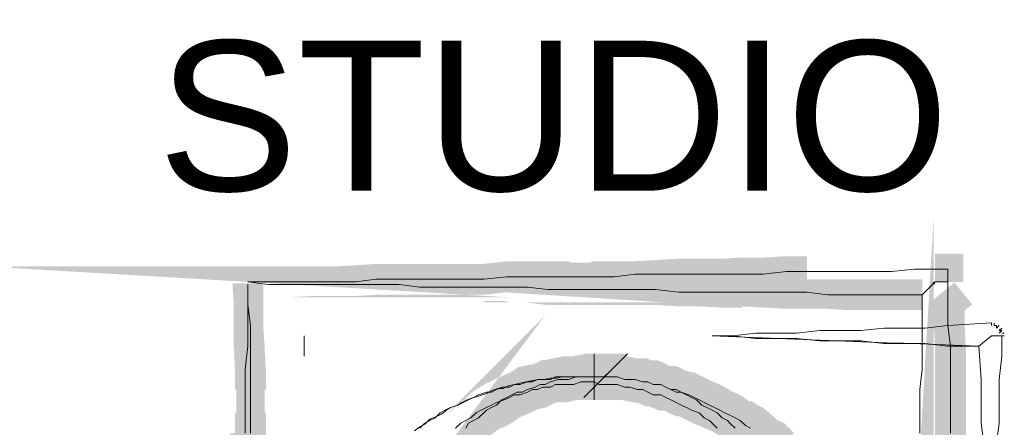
# Model space of a CAD drawing. Header units: millimetres. Extents: x -9409 to -3369, y -15007 to -6597.
# Tile 57 of 132: x -4505 to -4341, y -14517 to -14449. Entities that reach past the tile are written whole.
import ezdxf

# ---------------------------------------------------------------- set-up
doc = ezdxf.new("R2010")
doc.units = ezdxf.units.MM
doc.layers.add('PDF_A-TABELKA', color=7, linetype='Continuous')
doc.layers.add('PDF_Text', color=7, linetype='Continuous')
doc.layers.add('SQ_TAB TEKST', color=8, linetype='Continuous', lineweight=0)
doc.styles.add('PDF ComicSansMS', font='arial.ttf')

# ---------------------------------------------------------------- blocks, each defined once
blk = doc.blocks.new('tabelka')
at = {"layer": 'PDF_A-TABELKA', "lineweight": 0}
for points, format in [([(25580.33889312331, -27648.98573334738, 5.115070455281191, 5.115070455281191, 0), (25580.33889312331, -27652.60890825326, 4.688814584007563, 4.688814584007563, 0), (25580.55202105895, -27656.0189552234, 5.115070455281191, 5.115070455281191, 0), (25580.55202105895, -27659.64213012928, 5.115070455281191, 5.115070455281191, 0), (25580.76514899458, -27663.26530503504, 5.115070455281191, 5.115070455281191, 0), (25580.76514899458, -27666.67535200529, 4.688814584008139, 4.688814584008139, 0), (25580.76514899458, -27670.5116548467, 5.115070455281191, 5.115070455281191, 0), (25580.76514899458, -27673.92170181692, 5.115070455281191, 5.115070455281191, 0), (25580.97827693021, -27677.54487672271, 5.115070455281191, 5.115070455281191, 0)], "xyseb"), ([(25691.80480346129, -27684.57809859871, 5.115070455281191, 5.115070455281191, 0), (25691.80480346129, -27681.16805162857, 0, 0, 0), (25692.01793139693, -27677.54487672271, 0, 0, 0), (25692.01793139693, -27673.92170181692, 0, 0, 0), (25692.01793139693, -27670.5116548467, 0, 0, 0), (25692.01793139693, -27666.67535200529, 0, 0, 0), (25692.23105933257, -27663.26530503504, 0, 0, 0), (25692.23105933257, -27659.64213012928, 0, 0, 0), (25692.4441872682, -27656.0189552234, 0, 0, 0), (25692.4441872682, -27650.90388476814, 5.115070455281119, 5.115070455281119, 0), (25687.32911681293, -27650.90388476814, 5.115070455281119, 5.115070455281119, 0), (25683.91906984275, -27650.90388476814, 5.115070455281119, 5.115070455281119, 0), (25680.29589493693, -27650.90388476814, 5.115070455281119, 5.115070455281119, 0), (25676.67272003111, -27650.90388476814, 4.688814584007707, 4.688814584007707, 0), (25673.26267306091, -27650.69075683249, 5.115070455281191, 5.115070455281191, 0), (25669.6394981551, -27650.69075683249, 5.115070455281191, 5.115070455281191, 0), (25666.01632324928, -27650.47762889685, 4.688814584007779, 4.688814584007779, 0), (25662.60627627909, -27650.47762889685, 5.115070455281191, 5.115070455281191, 0), (25658.98310137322, -27650.47762889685, 5.115070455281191, 5.115070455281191, 0), (25655.3599264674, -27650.2645009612, 5.115070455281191, 5.115070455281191, 0), (25651.73675156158, -27650.2645009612, 5.115070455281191, 5.115070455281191, 0), (25648.1135766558, -27650.05137302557, 5.115070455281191, 5.115070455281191, 0), (25644.70352968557, -27650.05137302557, 5.075571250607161, 5.075571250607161, 0), (25641.29348271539, -27650.05137302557, 5.115070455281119, 5.115070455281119, 0), (25637.45717987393, -27650.05137302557, 5.115070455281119, 5.115070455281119, 0), (25633.8340049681, -27650.05137302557, 5.115070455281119, 5.115070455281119, 0), (25630.21083006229, -27650.05137302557, 5.115070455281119, 5.115070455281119, 0), (25626.80078309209, -27649.62511715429, 5.115070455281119, 5.115070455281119, 0), (25623.39073612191, -27649.62511715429, 4.688814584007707, 4.688814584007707, 0), (25619.55443328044, -27649.62511715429, 5.115070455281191, 5.115070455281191, 0), (25616.14438631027, -27649.62511715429, 5.115070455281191, 5.115070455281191, 0), (25612.30808346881, -27649.62511715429, 5.115070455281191, 5.115070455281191, 0), (25608.89803649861, -27649.62511715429, 0, 0, 0), (25605.48798952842, -27649.41198921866, 0, 0, 0), (25601.86481462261, -27649.41198921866, 0, 0, 0), (25598.24163971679, -27649.19886128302, 0, 0, 0), (25594.8315927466, -27649.19886128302, 0, 0, 0), (25590.99528990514, -27649.19886128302, 0, 0, 0), (25587.58524293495, -27649.19886128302, 0, 0, 0), (25583.96206802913, -27648.98573334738, 0, 0, 0), (25580.33889312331, -27648.77260541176, 5.115070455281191, 5.115070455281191, 0), (25583.96206802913, -27648.77260541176, 5.115070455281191, 5.115070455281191, 0), (25587.58524293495, -27648.77260541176, 5.115070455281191, 5.115070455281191, 0), (25590.99528990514, -27648.77260541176, 4.688814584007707, 4.688814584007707, 0), (25594.8315927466, -27648.55947747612, 5.115070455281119, 5.115070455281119, 0), (25598.24163971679, -27648.55947747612, 5.115070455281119, 5.115070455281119, 0), (25601.86481462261, -27648.34634954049, 5.115070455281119, 5.115070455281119, 0), (25605.48798952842, -27648.34634954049, 5.115070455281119, 5.115070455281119, 0), (25608.89803649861, -27648.34634954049, 5.115070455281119, 5.115070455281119, 0), (25612.30808346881, -27648.34634954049, 5.083785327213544, 5.083785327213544, 0), (25616.14438631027, -27648.34634954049, 5.115070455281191, 5.115070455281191, 0), (25619.55443328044, -27648.34634954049, 5.115070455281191, 5.115070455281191, 0), (25623.39073612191, -27647.92009366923, 5.115070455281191, 5.115070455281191, 0), (25626.80078309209, -27647.92009366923, 5.115070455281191, 5.115070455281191, 0), (25630.21083006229, -27647.92009366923, 5.115070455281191, 5.115070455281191, 0), (25633.8340049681, -27647.92009366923, 4.688814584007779, 4.688814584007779, 0), (25637.45717987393, -27647.92009366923, 5.115070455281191, 5.115070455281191, 0), (25641.29348271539, -27647.92009366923, 5.115070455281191, 5.115070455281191, 0), (25644.70352968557, -27647.70696573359, 4.688814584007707, 4.688814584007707, 0), (25648.1135766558, -27647.70696573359, 5.115070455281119, 5.115070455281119, 0), (25651.73675156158, -27647.49383779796, 5.115070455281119, 5.115070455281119, 0), (25655.3599264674, -27647.49383779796, 5.115070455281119, 5.115070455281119, 0), (25658.98310137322, -27647.49383779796, 5.115070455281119, 5.115070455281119, 0), (25662.60627627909, -27647.28070986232, 5.115070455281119, 5.115070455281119, 0), (25666.01632324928, -27647.28070986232, 5.083785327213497, 5.083785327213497, 0), (25669.6394981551, -27647.06758192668, 5.115070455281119, 5.115070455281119, 0), (25673.26267306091, -27647.06758192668, 0, 0, 0), (25676.67272003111, -27647.06758192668, 0, 0, 0), (25680.29589493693, -27647.06758192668, 0, 0, 0), (25683.91906984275, -27647.06758192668, 0, 0, 0), (25687.32911681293, -27647.06758192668, 0, 0, 0), (25691.16541965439, -27646.64132605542, 0, 0, 0), (25694.57546662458, -27646.64132605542, 0, 0, 0)], "xyseb"), ([(25579.912637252, -27677.54487672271, 5.115070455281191, 5.115070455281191, 0), (25579.912637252, -27673.92170181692, 0, 0, 0), (25579.912637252, -27670.5116548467, 0, 0, 0), (25579.912637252, -27666.67535200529, 0, 0, 0), (25579.912637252, -27663.26530503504, 0, 0, 0), (25580.33889312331, -27659.64213012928, 0, 0, 0), (25580.33889312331, -27656.0189552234, 0, 0, 0), (25580.33889312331, -27652.60890825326, 0, 0, 0), (25580.33889312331, -27649.19886128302, 0, 0, 0)], "xyseb"), ([(25699.26428120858, -27650.69075683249, 4.688814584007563, 4.688814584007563, 0), (25696.91987391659, -27652.60890825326, 5.115070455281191, 5.115070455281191, 0), (25696.91987391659, -27656.0189552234, 5.115070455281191, 5.115070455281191, 0), (25697.13300185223, -27659.64213012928, 5.115070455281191, 5.115070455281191, 0), (25697.13300185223, -27663.26530503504, 5.115070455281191, 5.115070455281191, 0), (25697.13300185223, -27666.67535200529, 5.115070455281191, 5.115070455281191, 0), (25697.13300185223, -27670.5116548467, 5.115070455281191, 5.115070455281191, 0), (25697.13300185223, -27673.92170181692, 5.115070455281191, 5.115070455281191, 0), (25697.13300185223, -27677.54487672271, 5.115070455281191, 5.115070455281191, 0)], "xyseb"), ([(25637.88343574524, -27664.54407264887, 7.672605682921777, 7.672605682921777, 0), (25636.81779606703, -27664.54407264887, 7.672605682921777, 7.672605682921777, 0), (25635.75215638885, -27664.54407264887, 7.246349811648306, 7.246349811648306, 0), (25634.68651671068, -27664.75720058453, 7.246349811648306, 7.246349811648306, 0), (25633.62087703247, -27664.75720058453, 7.434469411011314, 7.434469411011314, 0), (25632.5552373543, -27664.97032852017, 7.815724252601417, 7.815724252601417, 0), (25631.70272561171, -27665.1834564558, 7.243841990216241, 7.243841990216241, 0), (25630.63708593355, -27665.1834564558, 7.243841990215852, 7.243841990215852, 0), (25629.57144625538, -27665.60971232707, 7.43446941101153, 7.43446941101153, 0), (25628.71893451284, -27666.03596819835, 7.53521042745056, 7.53521042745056, 0), (25627.86642277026, -27666.24909613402, 7.53521042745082, 7.53521042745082, 0), (25626.80078309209, -27666.46222406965, 7.535210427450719, 7.535210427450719, 0), (25626.1613992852, -27666.88847994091, 7.535210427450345, 7.535210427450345, 0), (25625.30888754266, -27667.31473581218, 7.434469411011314, 7.434469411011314, 0), (25624.24324786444, -27667.74099168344, 7.434469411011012, 7.434469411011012, 0), (25623.39073612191, -27668.16724755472, 7.535210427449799, 7.535210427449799, 0), (25622.53822437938, -27668.59350342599, 7.815724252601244, 7.815724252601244, 0), (25621.89884057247, -27669.01975929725, 7.815724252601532, 7.815724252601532, 0), (25621.04632882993, -27669.44601516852, 7.625096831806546, 7.625096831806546, 0), (25619.98068915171, -27670.08539897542, 7.625096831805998, 7.625096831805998, 0), (25619.34130534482, -27670.72478278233, 7.243841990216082, 7.243841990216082, 0), (25618.48879360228, -27671.36416658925, 7.43446941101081, 7.43446941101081, 0), (25617.84940979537, -27671.79042246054, 7.246349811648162, 7.246349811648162, 0), (25617.21002598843, -27672.42980626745, 7.43446941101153, 7.43446941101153, 0), (25616.57064218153, -27672.85606213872, 7.246349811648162, 7.246349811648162, 0), (25615.71813043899, -27673.7085738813, 7.672605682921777, 7.672605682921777, 0), (25615.07874663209, -27674.13482975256, 7.246349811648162, 7.246349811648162, 0), (25614.43936282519, -27674.77421355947, 0, 0, 0), (25613.79997901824, -27675.626725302, 0, 0, 0), (25613.16059521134, -27676.26610910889, 0, 0, 0), (25612.52121140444, -27676.90549291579, 0, 0, 0)], "xyseb"), ([(25702.67432817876, -27675.626725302), (25702.24807230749, -27672.21667833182), (25702.24807230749, -27668.38037549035), (25702.24807230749, -27664.97032852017), (25701.82181643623, -27659.42900219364, -0.001479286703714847), (25657.49120582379, -27657.72397870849), (25660.90125279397, -27657.72397870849), (25664.73755563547, -27657.29772283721), (25668.14760260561, -27657.29772283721), (25671.55764957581, -27657.29772283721), (25675.3939524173, -27656.87146696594), (25678.80399938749, -27656.87146696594), (25682.21404635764, -27656.87146696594), (25686.05034919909, -27656.44521109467), (25689.46039616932, -27656.44521109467), (25692.87044313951, -27656.44521109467), (25696.70674598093, -27656.0189552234), (25703.95309579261, -27655.59269935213), (25703.95309579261, -27656.0189552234), (25703.95309579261, -27655.59269935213), (25703.95309579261, -27656.0189552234), (25703.95309579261, -27655.59269935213), (25696.70674598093, -27656.0189552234), (25692.87044313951, -27656.44521109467), (25689.46039616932, -27656.44521109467), (25686.05034919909, -27656.44521109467), (25682.21404635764, -27656.87146696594), (25678.80399938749, -27656.87146696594), (25675.3939524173, -27656.87146696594), (25671.55764957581, -27657.29772283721), (25668.14760260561, -27657.29772283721), (25664.73755563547, -27657.29772283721), (25660.90125279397, -27657.72397870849), (25657.49120582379, -27657.72397870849), (25660.90125279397, -27657.72397870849), (25664.73755563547, -27658.15023457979), (25668.14760260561, -27658.15023457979), (25671.55764957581, -27658.15023457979), (25675.3939524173, -27658.57649045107), (25678.80399938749, -27658.57649045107), (25682.21404635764, -27658.57649045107), (25686.05034919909, -27659.00274632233), (25689.46039616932, -27659.00274632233), (25692.87044313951, -27659.00274632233), (25696.70674598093, -27659.42900219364), (25701.82181643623, -27659.42900219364), (25703.95309579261, -27657.72397870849), (25705.65811927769, -27657.72397870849), (25706.08437514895, -27657.72397870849), (25705.65811927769, -27657.72397870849), (25705.65811927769, -27661.13402567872), (25705.23186340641, -27664.97032852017), (25705.23186340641, -27668.38037549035), (25705.23186340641, -27672.21667833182), (25704.80560753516, -27675.626725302)], "xyb"), ([(25637.67030780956, -27664.54407264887, 7.672605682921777, 7.672605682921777, 0), (25638.73594748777, -27664.54407264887, 7.672605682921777, 7.672605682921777, 0), (25639.80158716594, -27664.54407264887, 7.672605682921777, 7.672605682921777, 0), (25640.86722684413, -27664.54407264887, 7.672605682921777, 7.672605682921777, 0), (25641.71973858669, -27664.54407264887, 7.246349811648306, 7.246349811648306, 0), (25642.99850620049, -27664.75720058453, 7.243841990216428, 7.243841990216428, 0), (25643.85101794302, -27664.97032852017, 7.246349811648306, 7.246349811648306, 0), (25644.9166576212, -27665.1834564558, 7.434469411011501, 7.434469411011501, 0), (25645.98229729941, -27665.1834564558, 7.246349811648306, 7.246349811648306, 0), (25646.83480904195, -27665.60971232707, 7.625096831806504, 7.625096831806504, 0), (25647.68732078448, -27665.60971232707, 7.625096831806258, 7.625096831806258, 0), (25648.7529604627, -27666.03596819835, 7.434469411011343, 7.434469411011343, 0), (25649.60547220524, -27666.46222406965, 7.434469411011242, 7.434469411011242, 0), (25650.67111188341, -27666.46222406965, 7.434469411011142, 7.434469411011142, 0), (25651.52362362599, -27666.88847994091, 7.625096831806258, 7.625096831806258, 0), (25652.37613536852, -27667.31473581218, 7.625096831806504, 7.625096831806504, 0), (25653.4417750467, -27667.52786374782, 7.625096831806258, 7.625096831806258, 0), (25654.29428678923, -27667.95411961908, 7.625096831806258, 7.625096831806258, 0), (25655.14679853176, -27668.38037549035, 7.625096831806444, 7.625096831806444, 0), (25655.99931027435, -27668.80663136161, 7.625096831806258, 7.625096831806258, 0), (25657.06494995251, -27669.23288723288, 7.625096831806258, 7.625096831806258, 0), (25657.91746169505, -27669.65914310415, 7.535210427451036, 7.535210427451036, 0), (25658.76997343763, -27670.08539897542, 7.434469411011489, 7.434469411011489, 0), (25659.62248518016, -27670.5116548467, 7.535210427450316, 7.535210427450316, 0), (25660.47499692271, -27670.93791071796, 7.5352104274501, 7.5352104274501, 0), (25661.32750866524, -27671.5772945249, 7.243841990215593, 7.243841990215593, 0), (25662.18002040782, -27672.00355039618, 7.836618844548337, 7.836618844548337, 0), (25663.03253215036, -27672.42980626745, 7.535210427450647, 7.535210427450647, 0), (25663.8850438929, -27672.85606213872, 7.53521042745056, 7.53521042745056, 0), (25664.73755563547, -27673.49544594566, 7.434469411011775, 7.434469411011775, 0), (25665.59006737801, -27674.13482975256, 7.243841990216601, 7.243841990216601, 0), (25666.22945118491, -27674.77421355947, 7.4344694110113, 7.4344694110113, 0), (25667.08196292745, -27675.20046943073, 7.625096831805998, 7.625096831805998, 0), (25667.93447466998, -27676.05298117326, 7.548460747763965, 7.548460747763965, 0), (25668.57385847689, -27676.69236498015, 7.434469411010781, 7.434469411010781, 0), (25669.42637021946, -27677.11862085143, 7.246349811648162, 7.246349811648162, 0)], "xyseb"), ([(25666.44257912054, -27678.61051640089, 7.672605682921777, 7.672605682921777, 0), (25666.01632324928, -27677.97113259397, 0, 0, 0), (25665.1638115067, -27677.11862085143, 0, 0, 0), (25664.73755563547, -27676.47923704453, 0, 0, 0), (25664.09817182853, -27675.626725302, 0, 0, 0), (25663.24566008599, -27674.98734149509, 0, 0, 0), (25662.81940421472, -27674.34795768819, 0, 0, 0), (25662.18002040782, -27673.7085738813, 0, 0, 0), (25661.32750866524, -27672.85606213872, 0, 0, 0), (25660.68812485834, -27672.42980626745, 0, 0, 0), (25659.8356131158, -27671.79042246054, 0, 0, 0), (25659.19622930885, -27671.15103865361, 0, 0, 0), (25658.34371756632, -27670.5116548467, 0, 0, 0), (25657.49120582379, -27670.08539897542, 0, 0, 0), (25656.85182201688, -27669.44601516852, 0, 0, 0), (25655.99931027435, -27669.01975929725, 0, 0, 0), (25655.14679853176, -27668.59350342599, 0, 0, 0), (25654.08115885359, -27667.95411961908, 0, 0, 0), (25653.4417750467, -27667.52786374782, 0, 0, 0), (25652.58926330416, -27667.31473581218, 0, 0, 0), (25651.52362362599, -27666.88847994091, 0, 0, 0), (25650.67111188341, -27666.46222406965, 0, 0, 0), (25649.60547220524, -27666.24909613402, 0, 0, 0), (25648.7529604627, -27666.03596819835, 0, 0, 0), (25647.68732078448, -27665.60971232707, 0, 0, 0), (25646.83480904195, -27665.60971232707, 0, 0, 0), (25645.98229729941, -27665.1834564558, 0, 0, 0), (25644.9166576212, -27665.1834564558, 0, 0, 0), (25643.85101794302, -27664.97032852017, 0, 0, 0), (25642.99850620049, -27664.75720058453, 0, 0, 0), (25641.71973858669, -27664.54407264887, 0, 0, 0), (25640.86722684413, -27664.54407264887, 0, 0, 0)], "xyseb")]:
    blk.add_lwpolyline(points, format=format, dxfattribs=at)
for points in [[(25580.33889312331, -27648.77260541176), (25583.7489400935, -27648.77260541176), (25587.58524293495, -27648.77260541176), (25590.99528990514, -27648.77260541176), (25594.8315927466, -27648.77260541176), (25598.24163971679, -27648.77260541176), (25601.65168668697, -27648.34634954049), (25605.48798952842, -27648.34634954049), (25608.89803649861, -27648.34634954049), (25612.30808346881, -27648.34634954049), (25616.14438631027, -27648.34634954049), (25619.55443328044, -27648.34634954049), (25623.39073612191, -27647.92009366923), (25626.80078309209, -27647.92009366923), (25630.21083006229, -27647.92009366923), (25634.04713290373, -27647.92009366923), (25637.45717987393, -27647.92009366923), (25641.29348271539, -27647.92009366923), (25644.70352968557, -27647.49383779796), (25648.1135766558, -27647.49383779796), (25651.94987949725, -27647.49383779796), (25655.3599264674, -27647.49383779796), (25658.76997343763, -27647.49383779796), (25662.60627627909, -27647.49383779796), (25666.01632324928, -27647.49383779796), (25669.85262609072, -27647.06758192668), (25673.26267306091, -27647.06758192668), (25676.67272003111, -27647.06758192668), (25680.50902287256, -27647.06758192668), (25683.91906984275, -27647.06758192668), (25687.32911681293, -27647.06758192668), (25691.16541965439, -27646.64132605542), (25694.57546662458, -27646.64132605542), (25696.70674598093, -27646.64132605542), (25696.70674598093, -27648.77260541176), (25694.57546662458, -27648.77260541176), (25692.4441872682, -27650.90388476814), (25687.32911681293, -27650.90388476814), (25683.91906984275, -27650.90388476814), (25680.50902287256, -27650.90388476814), (25676.67272003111, -27650.90388476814), (25673.26267306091, -27650.47762889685), (25669.85262609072, -27650.47762889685), (25666.01632324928, -27650.47762889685), (25662.60627627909, -27650.47762889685), (25658.76997343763, -27650.47762889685), (25655.3599264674, -27650.47762889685), (25651.94987949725, -27650.47762889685), (25648.1135766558, -27650.05137302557), (25644.70352968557, -27650.05137302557), (25641.29348271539, -27650.05137302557), (25637.45717987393, -27650.05137302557), (25634.04713290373, -27650.05137302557), (25630.21083006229, -27650.05137302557), (25626.80078309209, -27649.62511715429), (25623.39073612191, -27649.62511715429), (25619.55443328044, -27649.62511715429), (25616.14438631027, -27649.62511715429), (25612.30808346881, -27649.62511715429), (25608.89803649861, -27649.62511715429), (25605.48798952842, -27649.19886128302), (25601.65168668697, -27649.19886128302), (25598.24163971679, -27649.19886128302), (25594.8315927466, -27649.19886128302), (25590.99528990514, -27649.19886128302), (25587.58524293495, -27649.19886128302), (25583.7489400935, -27649.19886128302)], [(25704.80560753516, -27656.44521109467), (25705.23186340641, -27656.0189552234), (25704.80560753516, -27656.44521109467), (25704.80560753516, -27656.0189552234), (25704.37935166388, -27656.0189552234), (25704.37935166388, -27655.59269935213), (25704.37935166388, -27656.0189552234), (25704.37935166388, -27655.59269935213), (25704.37935166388, -27656.0189552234), (25704.80560753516, -27656.0189552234), (25704.80560753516, -27656.44521109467), (25705.23186340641, -27656.0189552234)], [(25705.23186340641, -27657.29772283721), (25705.65811927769, -27656.87146696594), (25705.23186340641, -27656.87146696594), (25705.65811927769, -27656.44521109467), (25705.23186340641, -27656.87146696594), (25705.65811927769, -27656.44521109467), (25705.23186340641, -27656.87146696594), (25705.65811927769, -27656.87146696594)], [(25706.08437514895, -27657.29772283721), (25705.65811927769, -27657.29772283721)]]:
    blk.add_lwpolyline(points, close=True, dxfattribs=at)
for points in [[(25579.912637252, -27673.92170181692), (25579.912637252, -27670.5116548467), (25579.912637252, -27666.67535200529), (25579.912637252, -27663.26530503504), (25580.33889312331, -27659.42900219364), (25580.33889312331, -27656.0189552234), (25580.33889312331, -27652.60890825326), (25580.33889312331, -27649.19886128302), (25580.33889312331, -27652.60890825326), (25580.76514899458, -27656.0189552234), (25580.76514899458, -27659.42900219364), (25580.76514899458, -27663.26530503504), (25580.76514899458, -27666.67535200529), (25580.76514899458, -27670.5116548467), (25580.76514899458, -27673.92170181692)], [(25692.01793139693, -27673.92170181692), (25692.01793139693, -27670.5116548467), (25692.01793139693, -27666.67535200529), (25692.4441872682, -27663.26530503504), (25692.4441872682, -27659.42900219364), (25692.4441872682, -27656.0189552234), (25692.4441872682, -27650.90388476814), (25694.57546662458, -27648.77260541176), (25696.70674598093, -27648.77260541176), (25696.70674598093, -27652.60890825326), (25696.70674598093, -27656.0189552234), (25697.13300185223, -27659.42900219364), (25697.13300185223, -27663.26530503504), (25697.13300185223, -27666.67535200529), (25697.13300185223, -27670.5116548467), (25697.13300185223, -27673.92170181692)], [(25705.23186340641, -27656.44521109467), (25705.23186340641, -27656.44521109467)], [(25705.23186340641, -27656.44521109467), (25705.23186340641, -27656.44521109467)], [(25589.7165222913, -27661.13402567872), (25589.7165222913, -27657.72397870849), (25589.7165222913, -27661.13402567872)], [(25589.7165222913, -27661.13402567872), (25589.7165222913, -27657.72397870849), (25589.7165222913, -27661.13402567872)], [(25702.67432817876, -27675.626725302), (25702.24807230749, -27672.21667833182), (25702.24807230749, -27668.38037549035), (25702.24807230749, -27664.97032852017), (25701.82181643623, -27659.42900219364), (25703.95309579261, -27657.72397870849), (25705.65811927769, -27657.72397870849), (25705.65811927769, -27661.13402567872), (25705.23186340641, -27664.97032852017), (25705.23186340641, -27668.38037549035), (25705.23186340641, -27672.21667833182), (25704.80560753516, -27675.626725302)], [(25636.17841226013, -27667.95411961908), (25643.42476207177, -27660.70776980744)], [(25637.88343574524, -27668.38037549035), (25637.88343574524, -27660.70776980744)], [(25608.04552475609, -27673.49544594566), (25608.89803649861, -27672.85606213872), (25609.7505482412, -27672.42980626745), (25610.60305998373, -27671.5772945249), (25611.66869966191, -27671.15103865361), (25612.52121140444, -27670.72478278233), (25613.37372314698, -27670.08539897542), (25614.01310695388, -27669.65914310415), (25615.29187456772, -27669.23288723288), (25615.93125837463, -27668.80663136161), (25616.78377011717, -27668.38037549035), (25617.84940979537, -27667.95411961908), (25618.7019215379, -27667.74099168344), (25619.98068915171, -27667.31473581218), (25620.8332008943, -27666.88847994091), (25621.89884057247, -27666.46222406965), (25622.751352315, -27666.46222406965), (25623.60386405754, -27666.03596819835), (25624.66950373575, -27665.82284026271), (25625.52201547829, -27665.60971232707), (25626.58765515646, -27665.39658439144), (25627.44016689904, -27665.1834564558), (25628.71893451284, -27664.97032852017), (25629.57144625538, -27664.97032852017), (25630.63708593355, -27664.75720058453), (25631.70272561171, -27664.75720058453), (25632.5552373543, -27664.54407264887), (25633.8340049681, -27664.54407264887), (25634.68651671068, -27664.54407264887), (25635.75215638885, -27664.54407264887), (25636.6046681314, -27664.54407264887), (25637.88343574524, -27664.54407264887), (25636.6046681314, -27664.54407264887), (25635.75215638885, -27664.54407264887), (25634.89964464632, -27664.54407264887), (25633.62087703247, -27664.97032852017), (25632.76836528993, -27664.97032852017), (25631.91585354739, -27664.97032852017), (25630.63708593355, -27665.39658439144), (25629.78457419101, -27665.82284026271), (25628.93206244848, -27665.82284026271), (25628.0795507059, -27666.24909613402), (25626.80078309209, -27666.67535200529), (25625.94827134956, -27667.10160787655), (25625.09575960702, -27667.10160787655), (25624.24324786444, -27667.52786374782), (25623.39073612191, -27667.95411961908), (25622.53822437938, -27668.38037549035), (25621.68571263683, -27669.23288723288), (25620.8332008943, -27669.65914310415), (25619.98068915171, -27670.08539897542), (25619.55443328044, -27670.5116548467), (25618.7019215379, -27671.36416658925), (25617.84940979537, -27671.79042246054), (25616.9968980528, -27672.21667833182), (25616.57064218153, -27673.06919007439)], [(25608.89803649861, -27673.06919007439), (25609.7505482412, -27672.21667833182), (25610.60305998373, -27671.79042246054), (25611.45557172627, -27671.36416658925), (25612.30808346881, -27670.5116548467), (25613.16059521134, -27670.08539897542), (25614.01310695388, -27669.65914310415), (25615.29187456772, -27669.23288723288), (25616.14438631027, -27668.80663136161), (25616.9968980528, -27668.38037549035), (25617.84940979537, -27667.95411961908), (25618.7019215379, -27667.52786374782), (25619.98068915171, -27667.10160787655), (25620.8332008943, -27667.10160787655), (25621.68571263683, -27666.67535200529), (25622.53822437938, -27666.24909613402), (25623.81699199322, -27666.24909613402), (25624.66950373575, -27665.82284026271), (25625.52201547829, -27665.82284026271), (25626.80078309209, -27665.39658439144), (25627.65329483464, -27665.39658439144), (25628.5058065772, -27664.97032852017), (25629.78457419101, -27664.97032852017), (25630.63708593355, -27664.97032852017), (25631.48959767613, -27664.54407264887), (25632.76836528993, -27664.54407264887), (25633.62087703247, -27664.54407264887), (25634.89964464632, -27664.54407264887), (25635.75215638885, -27664.54407264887), (25636.6046681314, -27664.54407264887), (25637.88343574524, -27664.54407264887), (25637.88343574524, -27664.11781677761), (25637.88343574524, -27664.54407264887), (25637.88343574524, -27664.11781677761), (25637.88343574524, -27664.54407264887), (25638.73594748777, -27664.54407264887), (25640.01471510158, -27664.54407264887), (25640.86722684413, -27664.54407264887), (25641.71973858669, -27664.54407264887), (25642.99850620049, -27664.97032852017), (25643.85101794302, -27664.97032852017), (25644.70352968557, -27664.97032852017), (25645.98229729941, -27665.39658439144), (25646.83480904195, -27665.39658439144), (25647.68732078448, -27665.82284026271), (25648.96608839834, -27665.82284026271), (25649.81860014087, -27666.24909613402), (25650.67111188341, -27666.67535200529), (25651.52362362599, -27666.67535200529), (25652.37613536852, -27667.10160787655), (25653.65490298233, -27667.52786374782), (25654.50741472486, -27667.95411961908), (25655.3599264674, -27668.38037549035), (25656.21243820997, -27668.80663136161), (25657.06494995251, -27669.23288723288), (25657.91746169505, -27669.65914310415), (25658.76997343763, -27670.08539897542), (25659.62248518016, -27670.5116548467), (25660.47499692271, -27670.93791071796), (25661.32750866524, -27671.36416658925), (25662.18002040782, -27671.79042246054), (25663.03253215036, -27672.64293420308), (25663.88504389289, -27673.06919007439)], [(25661.32750866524, -27673.06919007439), (25660.47499692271, -27672.21667833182), (25660.04874105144, -27671.79042246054), (25659.19622930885, -27671.36416658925), (25658.34371756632, -27670.5116548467), (25657.49120582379, -27670.08539897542), (25656.63869408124, -27669.65914310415), (25655.78618233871, -27669.23288723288), (25654.93367059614, -27668.38037549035), (25654.08115885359, -27667.95411961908), (25653.22864711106, -27667.52786374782), (25652.37613536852, -27667.10160787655), (25651.52362362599, -27667.10160787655), (25650.67111188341, -27666.67535200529), (25649.81860014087, -27666.24909613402), (25648.96608839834, -27665.82284026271), (25647.68732078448, -27665.82284026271), (25646.83480904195, -27665.39658439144), (25645.98229729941, -27665.39658439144), (25644.70352968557, -27664.97032852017), (25643.85101794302, -27664.97032852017), (25642.99850620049, -27664.97032852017), (25641.71973858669, -27664.54407264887), (25640.86722684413, -27664.54407264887), (25640.01471510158, -27664.54407264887), (25638.73594748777, -27664.54407264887), (25637.88343574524, -27664.54407264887), (25637.88343574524, -27664.11781677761)], [(25614.86561869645, -27673.06919007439), (25615.71813043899, -27672.21667833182), (25616.57064218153, -27671.79042246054), (25617.42315392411, -27671.36416658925), (25618.27566566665, -27670.5116548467), (25619.12817740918, -27670.08539897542), (25619.98068915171, -27669.65914310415), (25620.8332008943, -27669.23288723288), (25621.68571263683, -27668.80663136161), (25622.96448025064, -27668.38037549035), (25623.81699199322, -27667.95411961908), (25624.66950373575, -27667.52786374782), (25625.52201547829, -27667.52786374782), (25626.80078309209, -27667.10160787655), (25627.65329483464, -27666.67535200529), (25628.5058065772, -27666.67535200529), (25629.35831831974, -27666.24909613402), (25630.63708593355, -27666.24909613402), (25631.48959767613, -27665.82284026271), (25632.76836528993, -27665.82284026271), (25633.62087703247, -27665.82284026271), (25634.473388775, -27665.82284026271), (25635.75215638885, -27665.39658439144), (25636.6046681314, -27665.39658439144), (25637.88343574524, -27665.39658439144), (25638.73594748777, -27665.82284026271), (25640.01471510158, -27665.82284026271), (25640.86722684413, -27665.82284026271), (25641.71973858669, -27665.82284026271), (25642.99850620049, -27666.24909613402), (25643.85101794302, -27666.24909613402), (25645.12978555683, -27666.67535200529), (25645.98229729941, -27666.67535200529), (25646.83480904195, -27667.10160787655), (25647.68732078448, -27667.52786374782), (25648.96608839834, -27667.52786374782), (25649.81860014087, -27667.95411961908), (25650.67111188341, -27668.38037549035), (25651.52362362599, -27668.80663136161), (25652.37613536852, -27669.23288723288), (25653.22864711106, -27669.65914310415), (25654.08115885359, -27670.08539897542), (25655.3599264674, -27670.5116548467), (25656.21243820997, -27671.36416658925), (25657.06494995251, -27671.79042246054), (25657.49120582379, -27672.21667833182), (25658.34371756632, -27673.06919007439)], [(25639.58845923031, -27664.54407264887), (25640.01471510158, -27664.11781677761)]]:
    blk.add_lwpolyline(points, dxfattribs=at)
at = {"layer": 'PDF_A-TABELKA', "lineweight": 25}
blk.add_lwpolyline([(25636.6046681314, -27665.39658439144), (25636.6046681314, -27665.39658439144)], dxfattribs=at)
at = {"layer": 'PDF_A-TABELKA', "transparency": 33554559}
for points in [[(25694.57546662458, -27648.77260541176), (25694.57546662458, -27644.08379082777), (25699.26428120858, -27644.08379082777)], [(25694.57546662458, -27648.77260541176), (25699.26428120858, -27644.08379082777), (25699.26428120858, -27648.77260541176)], [(25694.57546662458, -27648.77260541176), (25694.14921075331, -27649.19886128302), (25694.57546662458, -27649.19886128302)], [(25694.57546662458, -27648.77260541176), (25694.14921075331, -27648.77260541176), (25694.14921075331, -27649.19886128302)], [(25638.73594748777, -27668.38037549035), (25638.73594748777, -27660.70776980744), (25637.88343574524, -27668.38037549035)], [(25638.73594748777, -27660.70776980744), (25637.88343574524, -27668.38037549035), (25637.88343574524, -27660.70776980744)], [(25638.73594748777, -27665.82284026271), (25638.73594748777, -27660.70776980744), (25643.42476207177, -27660.70776980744)], [(25641.29348271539, -27663.69156090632), (25643.42476207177, -27661.13402567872), (25641.29348271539, -27660.70776980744)], [(25641.29348271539, -27663.69156090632), (25640.44097097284, -27668.38037549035), (25636.17841226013, -27667.95411961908)], [(25638.73594748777, -27665.82284026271), (25636.17841226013, -27668.38037549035), (25638.73594748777, -27668.38037549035)]]:
    blk.add_solid(points, dxfattribs=at)
at = {"layer": 'PDF_Text', "insert": (25565.37278063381, -27621.35186983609), "char_height": 24.92526588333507, "attachment_point": 4, "style": 'PDF ComicSansMS'}
blk.add_mtext('STUDIO', dxfattribs=at)

msp = doc.modelspace()

# ---------------------------------------------------------------- block references
at = {"layer": 'SQ_TAB TEKST', "lineweight": 35}
msp.add_blockref('tabelka', (-30047.41033688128, 13156.3260967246), dxfattribs=at)

doc.saveas('drawing.dxf')
